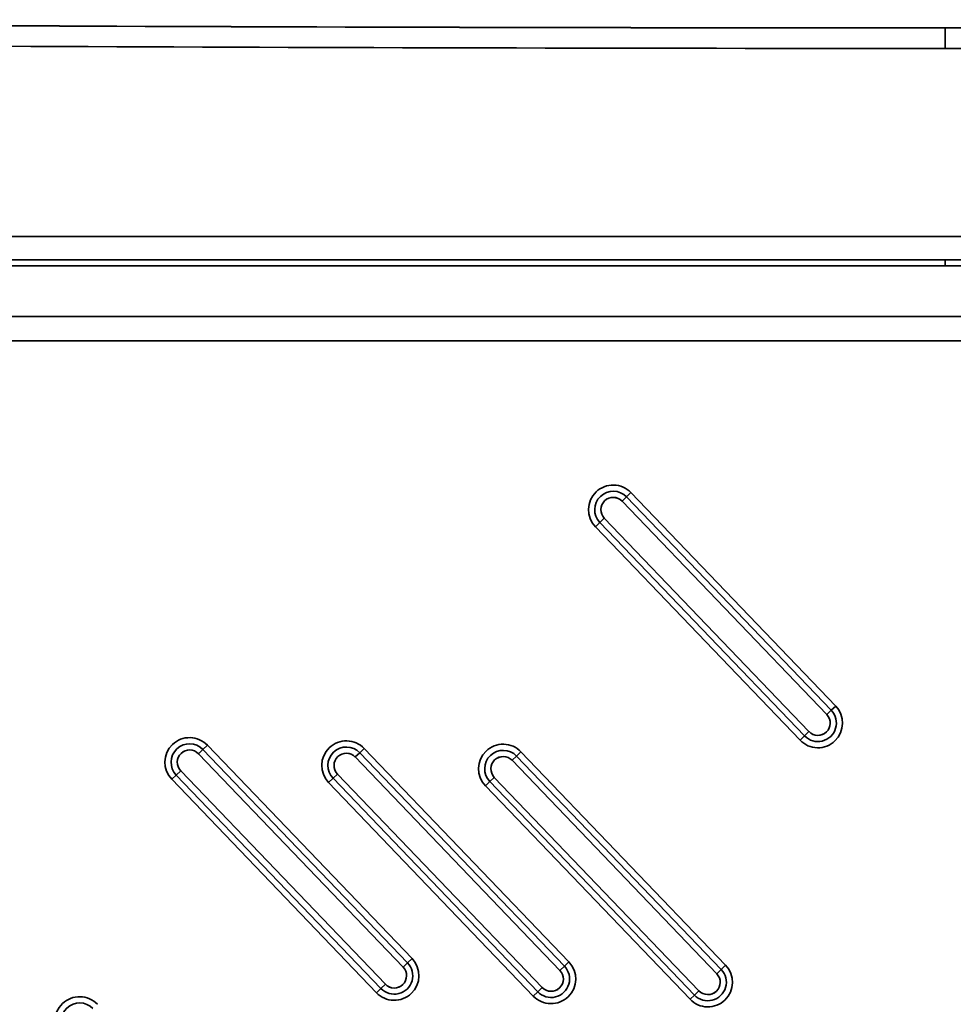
# Model space of a CAD drawing. Extents: x 92 to 1722, y -78 to 1466.
# Tile 6 of 14: x 319 to 546, y 582 to 822. Entities that reach past the tile are written whole.
import ezdxf

# ---------------------------------------------------------------- set-up
doc = ezdxf.new("R2010")
doc.units = 0
doc.layers.get('0').update_dxf_attribs({"lineweight": 13})

# ---------------------------------------------------------------- blocks, each defined once
blk = doc.blocks.new('BLOCK87')
at = {"color": 7, "lineweight": 35, "ltscale": 0.125}
for p, q in [((-50, 793), (-50, 798)), ((-50, 798), (-50, 793))]:
    blk.add_line(p, q, dxfattribs=at)
at = {"color": 7, "lineweight": 35}
for p, q in [((-50, 798), (0, 798)), ((-50, 793), (0, 793)), ((0, 793), (-50, 793)), ((427.47, 747.2), (-427.47, 747.2)), ((-427.47, 747.2), (427.47, 747.2)), ((-50, 741.56), (-427.47, 741.56)), ((-50, 741.56), (-427.47, 741.56)), ((-50, 741.56), (50, 741.56)), ((50, 741.56), (-50, 741.56)), ((-340.09, 740.09), (-50, 740.09)), ((-340, 740.09), (-50, 740.09)), ((50, 740.09), (-50, 740.09)), ((-50, 740.09), (50, 740.09)), ((340.73, 727.73), (-340.73, 727.73)), ((-340.73, 727.73), (340.73, 727.73)), ((340.7, 721.84), (-340.7, 721.84)), ((-340.7, 721.84), (340.7, 721.84)), ((-77.74, 631.84), (-127.57, 683.81)), ((-127.57, 683.81), (-77.74, 631.84)), ((-126.49, 684.85), (-76.65, 632.88)), ((-76.65, 632.88), (-126.49, 684.85)), ((-78.82, 630.8), (-128.65, 682.77)), ((-128.65, 682.77), (-78.82, 630.8)), ((-132.98, 678.62), (-83.15, 626.65)), ((-83.15, 626.65), (-132.98, 678.62)), ((-85.31, 624.57), (-135.15, 676.54)), ((-135.15, 676.54), (-85.31, 624.57)), ((-134.07, 677.58), (-84.23, 625.61)), ((-84.23, 625.61), (-134.07, 677.58)), ((-229.62, 623.35), (-179.79, 571.39)), ((-179.79, 571.39), (-229.62, 623.35)), ((-181.95, 569.31), (-231.79, 621.28)), ((-231.79, 621.28), (-181.95, 569.31)), ((-180.87, 570.35), (-230.7, 622.31)), ((-230.7, 622.31), (-180.87, 570.35)), ((-142.69, 569.55), (-192.53, 621.52)), ((-192.53, 621.52), (-142.69, 569.55)), ((-191.45, 622.55), (-141.61, 570.59)), ((-141.61, 570.59), (-191.45, 622.55)), ((-153.27, 621.75), (-103.44, 569.79)), ((-103.44, 569.79), (-153.27, 621.75)), ((-143.78, 568.51), (-193.61, 620.48)), ((-193.61, 620.48), (-143.78, 568.51)), ((-105.6, 567.71), (-155.44, 619.68)), ((-155.44, 619.68), (-105.6, 567.71)), ((-104.52, 568.75), (-154.35, 620.72)), ((-154.35, 620.72), (-104.52, 568.75)), ((-236.12, 617.12), (-186.28, 565.16)), ((-186.28, 565.16), (-236.12, 617.12)), ((-197.94, 616.32), (-148.11, 564.36)), ((-148.11, 564.36), (-197.94, 616.32)), ((-188.45, 563.08), (-238.28, 615.05)), ((-238.28, 615.05), (-188.45, 563.08)), ((-237.2, 616.09), (-187.37, 564.12)), ((-187.37, 564.12), (-237.2, 616.09)), ((-150.27, 562.28), (-200.11, 614.25)), ((-200.11, 614.25), (-150.27, 562.28)), ((-199.02, 615.29), (-149.19, 563.32)), ((-149.19, 563.32), (-199.02, 615.29)), ((-160.85, 614.49), (-111.01, 562.52)), ((-111.01, 562.52), (-160.85, 614.49)), ((-159.77, 615.52), (-109.93, 563.56)), ((-109.93, 563.56), (-159.77, 615.52)), ((-112.1, 561.48), (-161.93, 613.45)), ((-161.93, 613.45), (-112.1, 561.48))]:
    blk.add_line(p, q, dxfattribs=at)
at = {"color": 7, "lineweight": 35, "ltscale": 0.036871}
blk.add_line((-50, 740.09), (-50, 741.56), dxfattribs=at)
blk.add_line((-50, 740.09), (-50, 741.56), dxfattribs=at)
at = {"color": 7, "lineweight": 35, "ltscale": 0.0375}
for p, q in [((-127.57, 683.81), (-128.65, 682.77)), ((-127.57, 683.81), (-128.65, 682.77)), ((-127.57, 683.81), (-126.49, 684.85)), ((-126.49, 684.85), (-127.57, 683.81)), ((-132.98, 678.62), (-134.07, 677.58)), ((-132.98, 678.62), (-134.07, 677.58)), ((-135.15, 676.54), (-134.07, 677.58)), ((-134.07, 677.58), (-135.15, 676.54)), ((-78.82, 630.8), (-77.74, 631.84)), ((-78.82, 630.8), (-77.74, 631.84)), ((-76.65, 632.88), (-77.74, 631.84)), ((-77.74, 631.84), (-76.65, 632.88)), ((-84.23, 625.61), (-83.15, 626.65)), ((-84.23, 625.61), (-83.15, 626.65)), ((-230.7, 622.31), (-229.62, 623.35)), ((-229.62, 623.35), (-230.7, 622.31)), ((-85.31, 624.57), (-84.23, 625.61)), ((-84.23, 625.61), (-85.31, 624.57)), ((-230.7, 622.31), (-231.79, 621.28)), ((-230.7, 622.31), (-231.79, 621.28)), ((-192.53, 621.52), (-193.61, 620.48)), ((-192.53, 621.52), (-193.61, 620.48)), ((-192.53, 621.52), (-191.45, 622.55)), ((-191.45, 622.55), (-192.53, 621.52)), ((-154.35, 620.72), (-153.27, 621.75)), ((-153.27, 621.75), (-154.35, 620.72)), ((-154.35, 620.72), (-155.44, 619.68)), ((-154.35, 620.72), (-155.44, 619.68)), ((-236.12, 617.12), (-237.2, 616.09)), ((-236.12, 617.12), (-237.2, 616.09)), ((-197.94, 616.32), (-199.02, 615.29)), ((-197.94, 616.32), (-199.02, 615.29)), ((-238.28, 615.05), (-237.2, 616.09)), ((-237.2, 616.09), (-238.28, 615.05)), ((-200.11, 614.25), (-199.02, 615.29)), ((-199.02, 615.29), (-200.11, 614.25)), ((-161.93, 613.45), (-160.85, 614.49)), ((-160.85, 614.49), (-161.93, 613.45)), ((-159.77, 615.52), (-160.85, 614.49)), ((-159.77, 615.52), (-160.85, 614.49)), ((-179.79, 571.39), (-180.87, 570.35)), ((-180.87, 570.35), (-179.79, 571.39)), ((-141.61, 570.59), (-142.69, 569.55)), ((-142.69, 569.55), (-141.61, 570.59)), ((-181.95, 569.31), (-180.87, 570.35)), ((-181.95, 569.31), (-180.87, 570.35)), ((-143.78, 568.51), (-142.69, 569.55)), ((-143.78, 568.51), (-142.69, 569.55)), ((-105.6, 567.71), (-104.52, 568.75)), ((-105.6, 567.71), (-104.52, 568.75)), ((-103.44, 569.79), (-104.52, 568.75)), ((-104.52, 568.75), (-103.44, 569.79)), ((-188.45, 563.08), (-187.37, 564.12)), ((-187.37, 564.12), (-188.45, 563.08)), ((-187.37, 564.12), (-186.28, 565.16)), ((-187.37, 564.12), (-186.28, 565.16)), ((-149.19, 563.32), (-148.11, 564.36)), ((-149.19, 563.32), (-148.11, 564.36)), ((-111.01, 562.52), (-109.93, 563.56)), ((-111.01, 562.52), (-109.93, 563.56)), ((-150.27, 562.28), (-149.19, 563.32)), ((-149.19, 563.32), (-150.27, 562.28)), ((-112.1, 561.48), (-111.01, 562.52)), ((-111.01, 562.52), (-112.1, 561.48))]:
    blk.add_line(p, q, dxfattribs=at)
at = {"color": 7, "lineweight": 35}
for centre, radius, start, end in [((-50, 50334.75), 49536.75, 269.48519, 269.999995), ((-50, 50334.71), 49536.72, 269.485191, 269.999997), ((-50, 50334.57), 49541.57, 269.48519, 269.999997), ((-50, 50334.71), 49541.71, 269.485191, 269.999997), ((-130.82, 680.69), 6, 43.8, 133.8), ((-130.82, 680.69), 6, 43.8, 133.8), ((-130.82, 680.69), 6, 133.8, 223.8), ((-130.82, 680.69), 6, 133.8, 223.8), ((-130.82, 680.69), 4.5, 43.8, 223.8), ((-130.82, 680.69), 4.5, 43.8, 223.8), ((-130.82, 680.69), 3, 43.8, 133.8), ((-130.82, 680.69), 3, 43.8037, 133.7964), ((-130.82, 680.69), 3, 133.8, 223.8), ((-130.82, 680.69), 3, 133.8036, 223.7964), ((-80.98, 628.73), 4.5, 223.8, 43.8), ((-80.98, 628.73), 4.5, 223.8, 43.8), ((-80.98, 628.73), 3, 313.8, 43.8), ((-80.98, 628.73), 3, 313.8037, 43.7964), ((-80.98, 628.73), 6, 313.8, 43.8), ((-80.98, 628.73), 6, 313.8, 403.8), ((-80.98, 628.73), 3, 223.8, 313.8), ((-80.98, 628.73), 3, 223.8037, 313.7964), ((-233.95, 619.2), 6, 133.8, 223.8), ((-233.95, 619.2), 6, 133.8, 223.8), ((-233.95, 619.2), 4.5, 43.8, 223.8), ((-233.95, 619.2), 4.5, 43.8, 223.8), ((-233.95, 619.2), 6, 43.8, 133.8), ((-233.95, 619.2), 6, 43.8, 133.8), ((-195.78, 618.4), 6, 43.8, 133.8), ((-195.78, 618.4), 6, 43.8, 133.8), ((-157.6, 617.6), 6, 43.8, 133.8), ((-157.6, 617.6), 6, 43.8, 133.8), ((-80.98, 628.73), 6, 223.8, 313.8), ((-80.98, 628.73), 6, 223.8, 313.8), ((-233.95, 619.2), 3, 133.8, 223.8), ((-233.95, 619.2), 3, 133.8036, 223.7964), ((-233.95, 619.2), 3, 43.8, 133.8), ((-233.95, 619.2), 3, 43.8037, 133.7964), ((-195.78, 618.4), 6, 133.8, 223.8), ((-195.78, 618.4), 6, 133.8, 223.8), ((-195.78, 618.4), 4.5, 43.8, 223.8), ((-195.78, 618.4), 4.5, 43.8, 223.8), ((-195.78, 618.4), 3, 43.8, 133.8), ((-195.78, 618.4), 3, 43.8037, 133.7964), ((-157.6, 617.6), 6, 133.8, 223.8), ((-157.6, 617.6), 6, 133.8, 223.8), ((-157.6, 617.6), 4.5, 43.8, 223.8), ((-157.6, 617.6), 4.5, 43.8, 223.8), ((-195.78, 618.4), 3, 133.8, 223.8), ((-195.78, 618.4), 3, 133.8036, 223.7964), ((-157.6, 617.6), 3, 133.8, 223.8), ((-157.6, 617.6), 3, 133.8037, 223.7964), ((-157.6, 617.6), 3, 43.8, 133.8), ((-157.6, 617.6), 3, 43.8036, 133.7964), ((-184.12, 567.23), 6, 313.8, 43.8), ((-184.12, 567.23), 6, 313.8, 403.8), ((-145.94, 566.43), 6, 313.8, 43.8), ((-145.94, 566.43), 6, 313.8, 403.8), ((-184.12, 567.23), 4.5, 223.8, 43.8), ((-184.12, 567.23), 4.5, 223.8, 43.8), ((-184.12, 567.23), 3, 313.8, 43.8), ((-184.12, 567.23), 3, 313.8037, 43.7964), ((-145.94, 566.43), 4.5, 223.8, 43.8), ((-145.94, 566.43), 4.5, 223.8, 43.8), ((-145.94, 566.43), 3, 313.8, 43.8), ((-145.94, 566.43), 3, 313.8036, 43.7964), ((-107.77, 565.63), 4.5, 223.8, 43.8), ((-107.77, 565.63), 4.5, 223.8, 43.8), ((-107.77, 565.63), 6, 313.8, 43.8), ((-107.77, 565.63), 6, 313.8, 403.8), ((-107.77, 565.63), 3, 313.8, 43.8), ((-107.77, 565.63), 3, 313.8037, 43.7964), ((-184.12, 567.23), 3, 223.8, 313.8), ((-184.12, 567.23), 3, 223.8036, 313.7964), ((-145.94, 566.43), 3, 223.8, 313.8), ((-145.94, 566.43), 3, 223.8037, 313.7964), ((-107.77, 565.63), 3, 223.8, 313.8), ((-107.77, 565.63), 3, 223.8037, 313.7964), ((-260.73, 556.11), 6, 43.8, 133.8), ((-260.73, 556.11), 6, 43.8, 133.8), ((-184.12, 567.23), 6, 223.8, 313.8), ((-184.12, 567.23), 6, 223.8, 313.8), ((-145.94, 566.43), 6, 223.8, 313.8), ((-145.94, 566.43), 6, 223.8, 313.8), ((-107.77, 565.63), 6, 223.8, 313.8), ((-107.77, 565.63), 6, 223.8, 313.8), ((-260.73, 556.11), 6, 133.8, 223.8), ((-260.73, 556.11), 6, 133.8, 223.8), ((-260.73, 556.11), 4.5, 43.8, 223.8), ((-260.73, 556.11), 4.5, 43.8, 223.8)]:
    blk.add_arc(centre, radius, start, end, dxfattribs=at)

msp = doc.modelspace()

# ---------------------------------------------------------------- block references
at = {"lineweight": 0}
msp.add_blockref('BLOCK87', (594.5, 22.05), dxfattribs=at)

doc.saveas('drawing.dxf')
